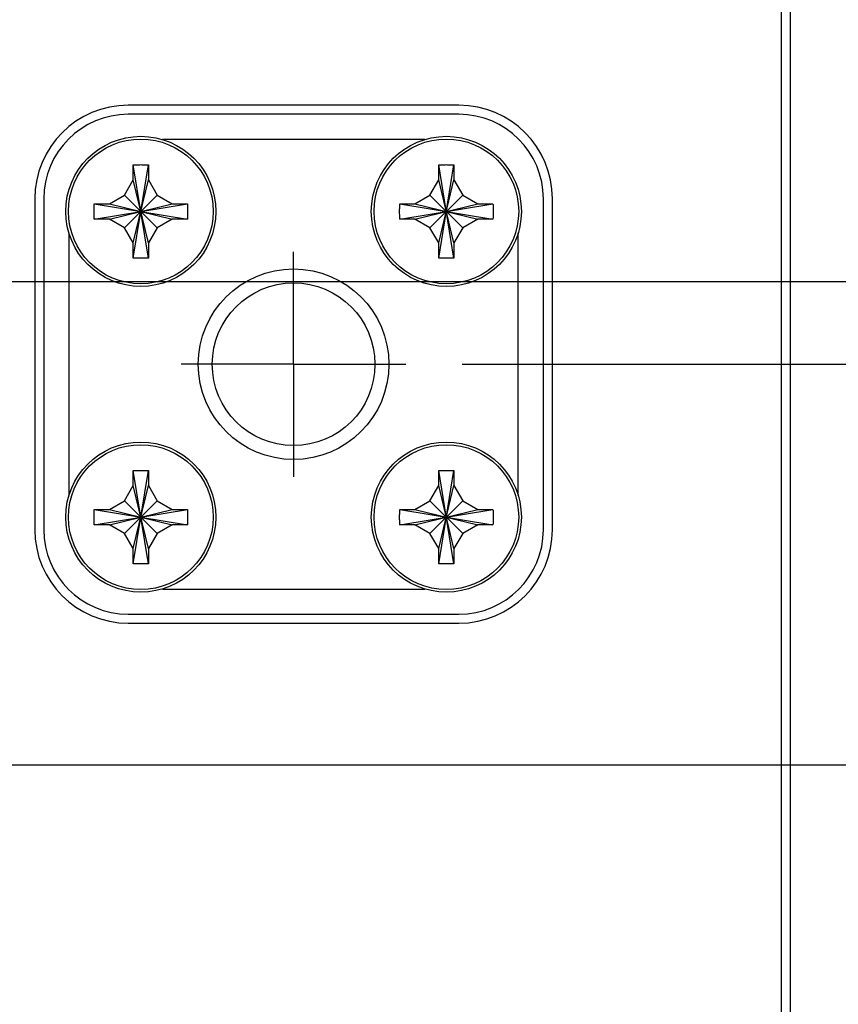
# Model space of a CAD drawing. Header units: inches. Extents: x 0.2 to 16.8, y 0.1 to 10.8.
# Tile 7 of 20: x 5.346 to 6.257, y 5.973 to 7.069. Entities that reach past the tile are written whole.
import ezdxf

# ---------------------------------------------------------------- set-up
doc = ezdxf.new("R2010")
doc.units = ezdxf.units.IN
doc.header["$LTSCALE"] = 0.935
doc.header["$MEASUREMENT"] = 0
doc.linetypes.add('CENTER', pattern=[0.6, 0.375, -0.075, 0.075, -0.075])
doc.layers.get('0').update_dxf_attribs({"linetype": 'CONTINUOUS'})
doc.layers.add('DEFAULT_1', color=7, linetype='CENTER')
doc.layers.add('DIMENSIONS', color=7, linetype='CONTINUOUS')
doc.styles.get("Standard").update_dxf_attribs({"font": 'txt', "width": 0.8})
doc.dimstyles.new('DIMSTYLE_1', dxfattribs={"dimtxt": 0.125, "dimasz": 0.18, "dimexe": 0.18, "dimexo": 0.0625, "dimgap": 0.09, "dimtad": 0, "dimtih": 1, "dimtoh": 1, "dimdec": 3, "dimzin": 4, "dimdsep": 46, "dimtxsty": 'STANDARD', "dimblk": '_FILLED', "dimblk1": '_FILLED', "dimblk2": '_FILLED', "dimcen": 0.09, "dimadec": 0, "dimazin": 0, "dimtp": 0.01, "dimtm": 0.01, "dimtfac": 1, "dimtdec": 3, "dimtofl": 0, "dimtmove": 0, "dimatfit": 3, "dimldrblk": '_FILLED', "dimfxl": 1, "dimtolj": 1, "dimtzin": 4, "dimarcsym": 0})

# ---------------------------------------------------------------- blocks, each defined once
blk = doc.blocks.new('*D5')
at = {"layer": 'DIMENSIONS', "color": 2, "linetype": 'CONTINUOUS'}
blk.add_line((5.8382, 6.6853), (6.8911, 6.6853), dxfattribs=at)
at = {"layer": 'DIMENSIONS', "color": 2, "linetype": 'CONTINUOUS', "width": 0.8}
for s, p in [('[', (7.6786, 6.6228)), (']', (8.2786, 6.6228)), ('1.206', (7.0536, 6.6228)), ('30.64', (7.7786, 6.6228)), ('-', (6.9536, 6.6228))]:
    blk.add_text(s, height=0.125, dxfattribs=at).set_placement(p)
blk = doc.blocks.new('_FILLED')
at = {"color": 0, "linetype": 'BYBLOCK'}
blk.add_solid([(0, 0), (-1, 0.1736), (-1, -0.1736)], dxfattribs=at)
blk = doc.blocks.new('*D6')
at = {"layer": 'DIMENSIONS', "color": 2, "linetype": 'CONTINUOUS'}
blk.add_line((5.8382, 4.3164), (6.8911, 4.3164), dxfattribs=at)
at = {"layer": 'DIMENSIONS', "color": 2, "linetype": 'CONTINUOUS', "width": 0.8}
for s, p in [('3.575', (7.0536, 4.2539)), ('[', (7.6786, 4.2539)), ('90.81', (7.7786, 4.2539)), (']', (8.2786, 4.2539)), ('-', (6.9536, 4.2539))]:
    blk.add_text(s, height=0.125, dxfattribs=at).set_placement(p)
blk = doc.blocks.new('*D8')
at = {"layer": 'DIMENSIONS', "color": 2, "linetype": 'CONTINUOUS'}
blk.add_line((5.0832, 5.7071), (6.8911, 5.7071), dxfattribs=at)
at = {"layer": 'DIMENSIONS', "color": 2, "linetype": 'CONTINUOUS', "width": 0.8}
for s, p in [('2.185', (7.0536, 5.6446)), ('[', (7.6786, 5.6446)), ('55.49', (7.7786, 5.6446)), (']', (8.2786, 5.6446)), ('-', (6.9536, 5.6446))]:
    blk.add_text(s, height=0.125, dxfattribs=at).set_placement(p)
blk = doc.blocks.new('*D9')
at = {"layer": 'DIMENSIONS', "color": 2, "linetype": 'CONTINUOUS'}
for p, q in [((6.4296, 6.7773), (6.6008, 6.9752)), ((6.6008, 6.9752), (6.8911, 6.9752)), ((5.0832, 6.7773), (6.4296, 6.7773))]:
    blk.add_line(p, q, dxfattribs=at)
at = {"layer": 'DIMENSIONS', "color": 2, "linetype": 'CONTINUOUS', "width": 0.8}
for s, p in [('[', (7.6786, 6.9127)), (']', (8.2786, 6.9127)), ('1.114', (7.0536, 6.9127)), ('28.31', (7.7786, 6.9127)), ('-', (6.9536, 6.9127))]:
    blk.add_text(s, height=0.125, dxfattribs=at).set_placement(p)
blk = doc.blocks.new('*D10')
at = {"layer": 'DIMENSIONS', "color": 2, "linetype": 'CONTINUOUS'}
blk.add_line((5.0832, 6.2398), (6.8911, 6.2398), dxfattribs=at)
at = {"layer": 'DIMENSIONS', "color": 2, "linetype": 'CONTINUOUS', "width": 0.8}
for s, p in [('[', (7.6786, 6.1773)), (']', (8.2786, 6.1773)), ('1.652', (7.0536, 6.1773)), ('41.96', (7.7786, 6.1773)), ('-', (6.9536, 6.1773))]:
    blk.add_text(s, height=0.125, dxfattribs=at).set_placement(p)
blk = doc.blocks.new('*D20')
at = {"layer": 'DIMENSIONS', "color": 2, "linetype": 'CONTINUOUS'}
blk.add_line((5.6506, 4.1288), (5.6506, 2.1845), dxfattribs=at)
at = {"layer": 'DIMENSIONS', "color": 2, "linetype": 'CONTINUOUS', "width": 0.8}
for s, p in [(']', (5.7131, 2.022)), ('59.16', (5.7131, 1.522)), ('[', (5.7131, 1.422)), ('2.329', (5.7131, 0.797)), ('2X ', (5.7131, 0.497))]:
    blk.add_text(s, height=0.125, rotation=90, dxfattribs=at).set_placement(p)

msp = doc.modelspace()

# ---------------------------------------------------------------- linework, layer by layer
at = {"color": 7, "linetype": 'CONTINUOUS'}
for p, q in [((6.2036, 2.9447), (6.2036, 8.0097)), ((6.1936, 2.9747), (6.1936, 7.9797)), ((5.8346, 6.9733), (5.4666, 6.9733)), ((5.8346, 6.9633), (5.4666, 6.9633)), ((5.7967, 6.9353), (5.5046, 6.9353)), ((5.4721, 6.8903), (5.4721, 6.9066)), ((5.4722, 6.8034), (5.4891, 6.9071)), ((5.4891, 6.8034), (5.4722, 6.9071)), ((5.4891, 6.9066), (5.4891, 6.8903)), ((5.8121, 6.8903), (5.8121, 6.9066)), ((5.8122, 6.8034), (5.8291, 6.9071)), ((5.8291, 6.8034), (5.8122, 6.9071)), ((5.8291, 6.9066), (5.8291, 6.8903)), ((5.4624, 6.8735), (5.4721, 6.8903)), ((5.4721, 6.8203), (5.4891, 6.8903)), ((5.4891, 6.8203), (5.4721, 6.8903)), ((5.4891, 6.8903), (5.4988, 6.8735)), ((5.8024, 6.8735), (5.8121, 6.8903)), ((5.8121, 6.8203), (5.8291, 6.8903)), ((5.8291, 6.8203), (5.8121, 6.8903)), ((5.8291, 6.8903), (5.8388, 6.8735)), ((5.3626, 6.8693), (5.3626, 6.5013)), ((5.3726, 6.8693), (5.3726, 6.5013)), ((5.4456, 6.8638), (5.4624, 6.8735)), ((5.4624, 6.8371), (5.4988, 6.8735)), ((5.4988, 6.8371), (5.4624, 6.8735)), ((5.4988, 6.8735), (5.5156, 6.8638)), ((5.7856, 6.8638), (5.8024, 6.8735)), ((5.8024, 6.8371), (5.8388, 6.8735)), ((5.8388, 6.8371), (5.8024, 6.8735)), ((5.8388, 6.8735), (5.8556, 6.8638)), ((5.9286, 6.5013), (5.9286, 6.8693)), ((5.9386, 6.5013), (5.9386, 6.8693)), ((5.4288, 6.8468), (5.5325, 6.8637)), ((5.4288, 6.8637), (5.5325, 6.8468)), ((5.4293, 6.8638), (5.4456, 6.8638)), ((5.4456, 6.8468), (5.5156, 6.8638)), ((5.4456, 6.8638), (5.5156, 6.8468)), ((5.5156, 6.8638), (5.5319, 6.8638)), ((5.7688, 6.8468), (5.8725, 6.8637)), ((5.7688, 6.8637), (5.8725, 6.8468)), ((5.7693, 6.8638), (5.7856, 6.8638)), ((5.7856, 6.8468), (5.8556, 6.8638)), ((5.7856, 6.8638), (5.8556, 6.8468)), ((5.8556, 6.8638), (5.8719, 6.8638)), ((5.4456, 6.8468), (5.4293, 6.8468)), ((5.4624, 6.8371), (5.4456, 6.8468)), ((5.5156, 6.8468), (5.4988, 6.8371)), ((5.5319, 6.8468), (5.5156, 6.8468)), ((5.7856, 6.8468), (5.7693, 6.8468)), ((5.8024, 6.8371), (5.7856, 6.8468)), ((5.8556, 6.8468), (5.8388, 6.8371)), ((5.8719, 6.8468), (5.8556, 6.8468)), ((5.4721, 6.8203), (5.4624, 6.8371)), ((5.4988, 6.8371), (5.4891, 6.8203)), ((5.8121, 6.8203), (5.8024, 6.8371)), ((5.8388, 6.8371), (5.8291, 6.8203)), ((5.4006, 6.8313), (5.4006, 6.5392)), ((5.9006, 6.5392), (5.9006, 6.8313)), ((5.4721, 6.804), (5.4721, 6.8203)), ((5.4891, 6.8203), (5.4891, 6.804)), ((5.8121, 6.804), (5.8121, 6.8203)), ((5.8291, 6.8203), (5.8291, 6.804)), ((5.4721, 6.5503), (5.4721, 6.5666)), ((5.4722, 6.4634), (5.4891, 6.5671)), ((5.4891, 6.4634), (5.4722, 6.5671)), ((5.4891, 6.5666), (5.4891, 6.5503)), ((5.8121, 6.5503), (5.8121, 6.5666)), ((5.8122, 6.4634), (5.8291, 6.5671)), ((5.8291, 6.4634), (5.8122, 6.5671)), ((5.8291, 6.5666), (5.8291, 6.5503)), ((5.4624, 6.5335), (5.4721, 6.5503)), ((5.4721, 6.4803), (5.4891, 6.5503)), ((5.4891, 6.4803), (5.4721, 6.5503)), ((5.4891, 6.5503), (5.4988, 6.5335)), ((5.8024, 6.5335), (5.8121, 6.5503)), ((5.8121, 6.4803), (5.8291, 6.5503)), ((5.8291, 6.4803), (5.8121, 6.5503)), ((5.8291, 6.5503), (5.8388, 6.5335)), ((5.4456, 6.5238), (5.4624, 6.5335)), ((5.4624, 6.4971), (5.4988, 6.5335)), ((5.4988, 6.4971), (5.4624, 6.5335)), ((5.4988, 6.5335), (5.5156, 6.5238)), ((5.7856, 6.5238), (5.8024, 6.5335)), ((5.8024, 6.4971), (5.8388, 6.5335)), ((5.8388, 6.4971), (5.8024, 6.5335)), ((5.8388, 6.5335), (5.8556, 6.5238)), ((5.4288, 6.5068), (5.5325, 6.5237)), ((5.4288, 6.5237), (5.5325, 6.5068)), ((5.4293, 6.5238), (5.4456, 6.5238)), ((5.4456, 6.5068), (5.5156, 6.5238)), ((5.4456, 6.5238), (5.5156, 6.5068)), ((5.5156, 6.5238), (5.5319, 6.5238)), ((5.7688, 6.5068), (5.8725, 6.5237)), ((5.7688, 6.5237), (5.8725, 6.5068)), ((5.7693, 6.5238), (5.7856, 6.5238)), ((5.7856, 6.5068), (5.8556, 6.5238)), ((5.7856, 6.5238), (5.8556, 6.5068)), ((5.8556, 6.5238), (5.8719, 6.5238)), ((5.4456, 6.5068), (5.4293, 6.5068)), ((5.4624, 6.4971), (5.4456, 6.5068)), ((5.5156, 6.5068), (5.4988, 6.4971)), ((5.5319, 6.5068), (5.5156, 6.5068)), ((5.7856, 6.5068), (5.7693, 6.5068)), ((5.8024, 6.4971), (5.7856, 6.5068)), ((5.8556, 6.5068), (5.8388, 6.4971)), ((5.8719, 6.5068), (5.8556, 6.5068)), ((5.4721, 6.4803), (5.4624, 6.4971)), ((5.4988, 6.4971), (5.4891, 6.4803)), ((5.8121, 6.4803), (5.8024, 6.4971)), ((5.8388, 6.4971), (5.8291, 6.4803)), ((5.4721, 6.464), (5.4721, 6.4803)), ((5.4891, 6.4803), (5.4891, 6.464)), ((5.8121, 6.464), (5.8121, 6.4803)), ((5.8291, 6.4803), (5.8291, 6.464)), ((5.5046, 6.4353), (5.7967, 6.4353)), ((5.4666, 6.4073), (5.8346, 6.4073)), ((5.4666, 6.3973), (5.8346, 6.3973))]:
    msp.add_line(p, q, dxfattribs=at)
for centre, radius in [((5.4806, 6.8553), 0.0835), ((5.8206, 6.8553), 0.0835), ((5.6506, 6.6853), 0.106), ((5.6506, 6.6853), 0.0905), ((5.4806, 6.5153), 0.0835), ((5.8206, 6.5153), 0.0835)]:
    msp.add_circle(centre, radius, dxfattribs=at)
at = {"color": 9, "linetype": 'CONTINUOUS'}
for centre in [(5.4806, 6.8553), (5.8206, 6.8553), (5.4806, 6.5153), (5.8206, 6.5153)]:
    msp.add_circle(centre, 0.0805, dxfattribs=at)
at = {"color": 7, "linetype": 'CONTINUOUS'}
for centre, radius, start, end in [((5.4666, 6.8693), 0.104, 90, 180), ((5.8346, 6.8693), 0.104, 0, 90), ((5.4666, 6.8693), 0.094, 90, 180), ((5.8346, 6.8693), 0.094, 0, 90), ((5.4666, 6.5013), 0.104, 180, 270), ((5.4666, 6.5013), 0.094, 180, 270), ((5.8346, 6.5013), 0.094, 270, 360), ((5.8346, 6.5013), 0.104, 270, 360)]:
    msp.add_arc(centre, radius, start, end, dxfattribs=at)
for points, knots in [([(5.4721, 6.9066), (5.4721, 6.9066), (5.4722, 6.9067), (5.4722, 6.9069), (5.4722, 6.907), (5.4722, 6.9071)], [0, 0, 0, 0, 0.333624, 0.666957, 1, 1, 1, 1]), ([(5.4722, 6.9071), (5.4729, 6.9071), (5.4743, 6.9072), (5.4764, 6.9072), (5.4785, 6.9072), (5.4799, 6.9073), (5.4806, 6.9073)], [0, 0, 0, 0, 0.249734, 0.499682, 0.749796, 1, 1, 1, 1]), ([(5.4806, 6.9073), (5.4813, 6.9073), (5.4828, 6.9072), (5.4849, 6.9072), (5.487, 6.9072), (5.4884, 6.9071), (5.4891, 6.9071)], [0, 0, 0, 0, 0.250204, 0.500318, 0.750266, 1, 1, 1, 1]), ([(5.4891, 6.9071), (5.4891, 6.907), (5.4891, 6.9069), (5.4891, 6.9067), (5.4891, 6.9066), (5.4891, 6.9066)], [0, 0, 0, 0, 0.333043, 0.666376, 1, 1, 1, 1]), ([(5.8121, 6.9066), (5.8121, 6.9066), (5.8122, 6.9067), (5.8122, 6.9069), (5.8122, 6.907), (5.8122, 6.9071)], [0, 0, 0, 0, 0.333624, 0.666957, 1, 1, 1, 1]), ([(5.8122, 6.9071), (5.8129, 6.9071), (5.8143, 6.9072), (5.8164, 6.9072), (5.8185, 6.9072), (5.8199, 6.9073), (5.8206, 6.9073)], [0, 0, 0, 0, 0.249734, 0.499682, 0.749796, 1, 1, 1, 1]), ([(5.8206, 6.9073), (5.8213, 6.9073), (5.8228, 6.9072), (5.8249, 6.9072), (5.827, 6.9072), (5.8284, 6.9071), (5.8291, 6.9071)], [0, 0, 0, 0, 0.250204, 0.500318, 0.750266, 1, 1, 1, 1]), ([(5.8291, 6.9071), (5.8291, 6.907), (5.8291, 6.9069), (5.8291, 6.9067), (5.8291, 6.9066), (5.8291, 6.9066)], [0, 0, 0, 0, 0.333043, 0.666376, 1, 1, 1, 1]), ([(5.4288, 6.8468), (5.4288, 6.8476), (5.4287, 6.8492), (5.4287, 6.8516), (5.4286, 6.854), (5.4286, 6.8565), (5.4287, 6.8589), (5.4287, 6.8613), (5.4288, 6.8629), (5.4288, 6.8637)], [0, 0, 0, 0, 0.142718, 0.285568, 0.428512, 0.571488, 0.714432, 0.857282, 1, 1, 1, 1]), ([(5.4288, 6.8637), (5.4289, 6.8637), (5.429, 6.8637), (5.4292, 6.8637), (5.4293, 6.8638), (5.4293, 6.8638)], [0, 0, 0, 0, 0.333043, 0.666376, 1, 1, 1, 1]), ([(5.5319, 6.8638), (5.532, 6.8638), (5.5321, 6.8637), (5.5323, 6.8637), (5.5324, 6.8637), (5.5325, 6.8637)], [0, 0, 0, 0, 0.333624, 0.666957, 1, 1, 1, 1]), ([(5.5325, 6.8637), (5.5325, 6.8629), (5.5326, 6.8613), (5.5326, 6.8589), (5.5326, 6.8565), (5.5326, 6.854), (5.5326, 6.8516), (5.5326, 6.8492), (5.5325, 6.8476), (5.5325, 6.8468)], [0, 0, 0, 0, 0.142718, 0.285568, 0.428512, 0.571488, 0.714432, 0.857282, 1, 1, 1, 1]), ([(5.7688, 6.8468), (5.7688, 6.8476), (5.7687, 6.8492), (5.7687, 6.8516), (5.7686, 6.854), (5.7686, 6.8565), (5.7687, 6.8589), (5.7687, 6.8613), (5.7688, 6.8629), (5.7688, 6.8637)], [0, 0, 0, 0, 0.142718, 0.285568, 0.428512, 0.571488, 0.714432, 0.857282, 1, 1, 1, 1]), ([(5.7688, 6.8637), (5.7689, 6.8637), (5.769, 6.8637), (5.7692, 6.8637), (5.7693, 6.8638), (5.7693, 6.8638)], [0, 0, 0, 0, 0.333043, 0.666376, 1, 1, 1, 1]), ([(5.8719, 6.8638), (5.872, 6.8638), (5.8721, 6.8637), (5.8723, 6.8637), (5.8724, 6.8637), (5.8725, 6.8637)], [0, 0, 0, 0, 0.333624, 0.666957, 1, 1, 1, 1]), ([(5.8725, 6.8637), (5.8725, 6.8629), (5.8726, 6.8613), (5.8726, 6.8589), (5.8726, 6.8565), (5.8726, 6.854), (5.8726, 6.8516), (5.8726, 6.8492), (5.8725, 6.8476), (5.8725, 6.8468)], [0, 0, 0, 0, 0.142718, 0.285568, 0.428512, 0.571488, 0.714432, 0.857282, 1, 1, 1, 1]), ([(5.4293, 6.8468), (5.4293, 6.8468), (5.4292, 6.8468), (5.429, 6.8468), (5.4289, 6.8468), (5.4288, 6.8468)], [0, 0, 0, 0, 0.333624, 0.666957, 1, 1, 1, 1]), ([(5.5325, 6.8468), (5.5324, 6.8468), (5.5323, 6.8468), (5.5321, 6.8468), (5.532, 6.8468), (5.5319, 6.8468)], [0, 0, 0, 0, 0.333043, 0.666376, 1, 1, 1, 1]), ([(5.7693, 6.8468), (5.7693, 6.8468), (5.7692, 6.8468), (5.769, 6.8468), (5.7689, 6.8468), (5.7688, 6.8468)], [0, 0, 0, 0, 0.333624, 0.666957, 1, 1, 1, 1]), ([(5.8725, 6.8468), (5.8724, 6.8468), (5.8723, 6.8468), (5.8721, 6.8468), (5.872, 6.8468), (5.8719, 6.8468)], [0, 0, 0, 0, 0.333043, 0.666376, 1, 1, 1, 1]), ([(5.4722, 6.8034), (5.4722, 6.8035), (5.4722, 6.8036), (5.4722, 6.8038), (5.4721, 6.8039), (5.4721, 6.804)], [0, 0, 0, 0, 0.333043, 0.666376, 1, 1, 1, 1]), ([(5.4806, 6.8033), (5.4799, 6.8033), (5.4785, 6.8033), (5.4764, 6.8033), (5.4743, 6.8033), (5.4729, 6.8034), (5.4722, 6.8034)], [0, 0, 0, 0, 0.250204, 0.500318, 0.750266, 1, 1, 1, 1]), ([(5.4891, 6.8034), (5.4884, 6.8034), (5.487, 6.8033), (5.4849, 6.8033), (5.4828, 6.8033), (5.4813, 6.8033), (5.4806, 6.8033)], [0, 0, 0, 0, 0.249734, 0.499682, 0.749796, 1, 1, 1, 1]), ([(5.4891, 6.804), (5.4891, 6.8039), (5.4891, 6.8038), (5.4891, 6.8036), (5.4891, 6.8035), (5.4891, 6.8034)], [0, 0, 0, 0, 0.333624, 0.666957, 1, 1, 1, 1]), ([(5.8122, 6.8034), (5.8122, 6.8035), (5.8122, 6.8036), (5.8122, 6.8038), (5.8121, 6.8039), (5.8121, 6.804)], [0, 0, 0, 0, 0.333043, 0.666376, 1, 1, 1, 1]), ([(5.8206, 6.8033), (5.8199, 6.8033), (5.8185, 6.8033), (5.8164, 6.8033), (5.8143, 6.8033), (5.8129, 6.8034), (5.8122, 6.8034)], [0, 0, 0, 0, 0.250204, 0.500318, 0.750266, 1, 1, 1, 1]), ([(5.8291, 6.8034), (5.8284, 6.8034), (5.827, 6.8033), (5.8249, 6.8033), (5.8228, 6.8033), (5.8213, 6.8033), (5.8206, 6.8033)], [0, 0, 0, 0, 0.249734, 0.499682, 0.749796, 1, 1, 1, 1]), ([(5.8291, 6.804), (5.8291, 6.8039), (5.8291, 6.8038), (5.8291, 6.8036), (5.8291, 6.8035), (5.8291, 6.8034)], [0, 0, 0, 0, 0.333624, 0.666957, 1, 1, 1, 1]), ([(5.4721, 6.5666), (5.4721, 6.5666), (5.4722, 6.5667), (5.4722, 6.5669), (5.4722, 6.567), (5.4722, 6.5671)], [0, 0, 0, 0, 0.333624, 0.666957, 1, 1, 1, 1]), ([(5.4722, 6.5671), (5.4729, 6.5671), (5.4743, 6.5672), (5.4764, 6.5672), (5.4785, 6.5672), (5.4799, 6.5673), (5.4806, 6.5673)], [0, 0, 0, 0, 0.249734, 0.499682, 0.749796, 1, 1, 1, 1]), ([(5.4806, 6.5673), (5.4813, 6.5673), (5.4828, 6.5672), (5.4849, 6.5672), (5.487, 6.5672), (5.4884, 6.5671), (5.4891, 6.5671)], [0, 0, 0, 0, 0.250204, 0.500318, 0.750266, 1, 1, 1, 1]), ([(5.4891, 6.5671), (5.4891, 6.567), (5.4891, 6.5669), (5.4891, 6.5667), (5.4891, 6.5666), (5.4891, 6.5666)], [0, 0, 0, 0, 0.333043, 0.666376, 1, 1, 1, 1]), ([(5.8121, 6.5666), (5.8121, 6.5666), (5.8122, 6.5667), (5.8122, 6.5669), (5.8122, 6.567), (5.8122, 6.5671)], [0, 0, 0, 0, 0.333624, 0.666957, 1, 1, 1, 1]), ([(5.8122, 6.5671), (5.8129, 6.5671), (5.8143, 6.5672), (5.8164, 6.5672), (5.8185, 6.5672), (5.8199, 6.5673), (5.8206, 6.5673)], [0, 0, 0, 0, 0.249734, 0.499682, 0.749796, 1, 1, 1, 1]), ([(5.8206, 6.5673), (5.8213, 6.5673), (5.8228, 6.5672), (5.8249, 6.5672), (5.827, 6.5672), (5.8284, 6.5671), (5.8291, 6.5671)], [0, 0, 0, 0, 0.250204, 0.500318, 0.750266, 1, 1, 1, 1]), ([(5.8291, 6.5671), (5.8291, 6.567), (5.8291, 6.5669), (5.8291, 6.5667), (5.8291, 6.5666), (5.8291, 6.5666)], [0, 0, 0, 0, 0.333043, 0.666376, 1, 1, 1, 1]), ([(5.4288, 6.5068), (5.4288, 6.5076), (5.4287, 6.5092), (5.4287, 6.5116), (5.4286, 6.514), (5.4286, 6.5165), (5.4287, 6.5189), (5.4287, 6.5213), (5.4288, 6.5229), (5.4288, 6.5237)], [0, 0, 0, 0, 0.142718, 0.285568, 0.428512, 0.571488, 0.714432, 0.857282, 1, 1, 1, 1]), ([(5.4288, 6.5237), (5.4289, 6.5237), (5.429, 6.5237), (5.4292, 6.5237), (5.4293, 6.5238), (5.4293, 6.5238)], [0, 0, 0, 0, 0.333043, 0.666376, 1, 1, 1, 1]), ([(5.5319, 6.5238), (5.532, 6.5238), (5.5321, 6.5237), (5.5323, 6.5237), (5.5324, 6.5237), (5.5325, 6.5237)], [0, 0, 0, 0, 0.333624, 0.666957, 1, 1, 1, 1]), ([(5.5325, 6.5237), (5.5325, 6.5229), (5.5326, 6.5213), (5.5326, 6.5189), (5.5326, 6.5165), (5.5326, 6.514), (5.5326, 6.5116), (5.5326, 6.5092), (5.5325, 6.5076), (5.5325, 6.5068)], [0, 0, 0, 0, 0.142718, 0.285568, 0.428512, 0.571488, 0.714432, 0.857282, 1, 1, 1, 1]), ([(5.7688, 6.5068), (5.7688, 6.5076), (5.7687, 6.5092), (5.7687, 6.5116), (5.7686, 6.514), (5.7686, 6.5165), (5.7687, 6.5189), (5.7687, 6.5213), (5.7688, 6.5229), (5.7688, 6.5237)], [0, 0, 0, 0, 0.142718, 0.285568, 0.428512, 0.571488, 0.714432, 0.857282, 1, 1, 1, 1]), ([(5.7688, 6.5237), (5.7689, 6.5237), (5.769, 6.5237), (5.7692, 6.5237), (5.7693, 6.5238), (5.7693, 6.5238)], [0, 0, 0, 0, 0.333043, 0.666376, 1, 1, 1, 1]), ([(5.8719, 6.5238), (5.872, 6.5238), (5.8721, 6.5237), (5.8723, 6.5237), (5.8724, 6.5237), (5.8725, 6.5237)], [0, 0, 0, 0, 0.333624, 0.666957, 1, 1, 1, 1]), ([(5.8725, 6.5237), (5.8725, 6.5229), (5.8726, 6.5213), (5.8726, 6.5189), (5.8726, 6.5165), (5.8726, 6.514), (5.8726, 6.5116), (5.8726, 6.5092), (5.8725, 6.5076), (5.8725, 6.5068)], [0, 0, 0, 0, 0.142718, 0.285568, 0.428512, 0.571488, 0.714432, 0.857282, 1, 1, 1, 1]), ([(5.4293, 6.5068), (5.4293, 6.5068), (5.4292, 6.5068), (5.429, 6.5068), (5.4289, 6.5068), (5.4288, 6.5068)], [0, 0, 0, 0, 0.333624, 0.666957, 1, 1, 1, 1]), ([(5.5325, 6.5068), (5.5324, 6.5068), (5.5323, 6.5068), (5.5321, 6.5068), (5.532, 6.5068), (5.5319, 6.5068)], [0, 0, 0, 0, 0.333043, 0.666376, 1, 1, 1, 1]), ([(5.7693, 6.5068), (5.7693, 6.5068), (5.7692, 6.5068), (5.769, 6.5068), (5.7689, 6.5068), (5.7688, 6.5068)], [0, 0, 0, 0, 0.333624, 0.666957, 1, 1, 1, 1]), ([(5.8725, 6.5068), (5.8724, 6.5068), (5.8723, 6.5068), (5.8721, 6.5068), (5.872, 6.5068), (5.8719, 6.5068)], [0, 0, 0, 0, 0.333043, 0.666376, 1, 1, 1, 1]), ([(5.4722, 6.4634), (5.4722, 6.4635), (5.4722, 6.4636), (5.4722, 6.4638), (5.4721, 6.4639), (5.4721, 6.464)], [0, 0, 0, 0, 0.333043, 0.666376, 1, 1, 1, 1]), ([(5.4806, 6.4633), (5.4799, 6.4633), (5.4785, 6.4633), (5.4764, 6.4633), (5.4743, 6.4633), (5.4729, 6.4634), (5.4722, 6.4634)], [0, 0, 0, 0, 0.250204, 0.500318, 0.750266, 1, 1, 1, 1]), ([(5.4891, 6.4634), (5.4884, 6.4634), (5.487, 6.4633), (5.4849, 6.4633), (5.4828, 6.4633), (5.4813, 6.4633), (5.4806, 6.4633)], [0, 0, 0, 0, 0.249734, 0.499682, 0.749796, 1, 1, 1, 1]), ([(5.4891, 6.464), (5.4891, 6.4639), (5.4891, 6.4638), (5.4891, 6.4636), (5.4891, 6.4635), (5.4891, 6.4634)], [0, 0, 0, 0, 0.333624, 0.666957, 1, 1, 1, 1]), ([(5.8122, 6.4634), (5.8122, 6.4635), (5.8122, 6.4636), (5.8122, 6.4638), (5.8121, 6.4639), (5.8121, 6.464)], [0, 0, 0, 0, 0.333043, 0.666376, 1, 1, 1, 1]), ([(5.8206, 6.4633), (5.8199, 6.4633), (5.8185, 6.4633), (5.8164, 6.4633), (5.8143, 6.4633), (5.8129, 6.4634), (5.8122, 6.4634)], [0, 0, 0, 0, 0.250204, 0.500318, 0.750266, 1, 1, 1, 1]), ([(5.8291, 6.4634), (5.8284, 6.4634), (5.827, 6.4633), (5.8249, 6.4633), (5.8228, 6.4633), (5.8213, 6.4633), (5.8206, 6.4633)], [0, 0, 0, 0, 0.249734, 0.499682, 0.749796, 1, 1, 1, 1]), ([(5.8291, 6.464), (5.8291, 6.4639), (5.8291, 6.4638), (5.8291, 6.4636), (5.8291, 6.4635), (5.8291, 6.4634)], [0, 0, 0, 0, 0.333624, 0.666957, 1, 1, 1, 1])]:
    msp.add_open_spline(points, degree=3, knots=knots, dxfattribs=at)
at = {"layer": 'DEFAULT_1', "color": 7, "linetype": 'CENTER'}
for q in [(5.6506, 6.8104), (5.5255, 6.6853), (5.6506, 6.5602), (5.7757, 6.6853)]:
    msp.add_line((5.6506, 6.6853), q, dxfattribs=at)

# ---------------------------------------------------------------- dimensions: what is measured, and where the dimension line sits
at = {"layer": 'DIMENSIONS', "color": 2, "linetype": 'CONTINUOUS'}
for feature_location, offset, dtype, text, picture, middle in [((5.8382, 6.6853), (1.0529, 0), 0, '-<>', '*D5', (7.6661, 6.6853)), ((5.8382, 4.3164), (1.0529, 0), 0, '-<>', '*D6', (7.6661, 4.3164)), ((5.0832, 5.7071), (1.8079, 0), 0, '-<>', '*D8', (7.6661, 5.7071)), ((5.0832, 6.7773), (1.8079, 0.1979), 0, '-<>', '*D9', (7.6661, 6.9752)), ((5.0832, 6.2398), (1.8079, 0), 0, '-<>', '*D10', (7.6661, 6.2398)), ((5.6506, 4.1288), (0, -1.9443), 1, '2X <>', '*D20', (5.6506, 1.3095))]:
    dim = msp.add_ordinate_dim(feature_location=feature_location, offset=offset, dtype=dtype, origin=(3.3216, 7.8917), text=text, dimstyle='DIMSTYLE_1', dxfattribs=at)
    dim.commit()
    dim.dimension.update_dxf_attribs({"geometry": picture, "text_midpoint": middle})

doc.saveas('drawing.dxf')
